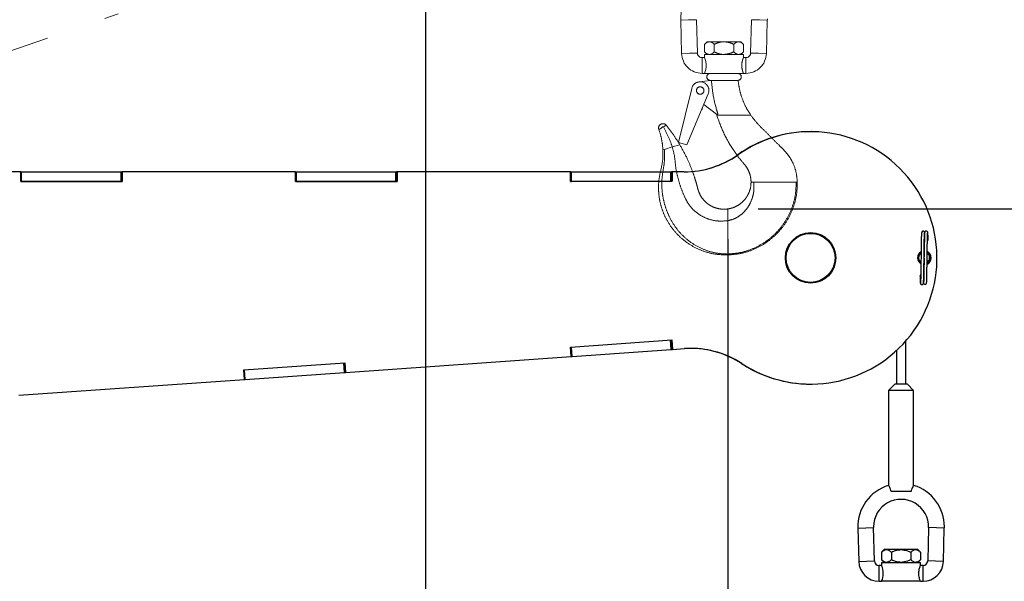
# Paper-space layout 'Sheet5' of a CAD drawing. Header units: inches. Extents: x 0.1 to 16.9, y 0.1 to 10.9.
# Tile 8 of 12: x 9 to 10.6, y 6.6 to 7.6. Entities that reach past the tile are written whole.
import ezdxf

# ---------------------------------------------------------------- set-up
doc = ezdxf.new("R2010")
doc.units = ezdxf.units.IN
doc.header["$MEASUREMENT"] = 0
doc.linetypes.add('PHANTOM', pattern=[0.5, 0.25, -0.05, 0.05, -0.05, 0.05, -0.05])
doc.layers.add('FORMAT', color=7, linetype='Continuous')
doc.styles.add('SLDTEXTSTYLE0', font='TXT', dxfattribs={"width": 0.75})
doc.dimstyles.new('SLDDIMSTYLE17', dxfattribs={"dimtxt": 0.104167, "dimasz": 0.13, "dimexe": 0, "dimexo": 0.0625, "dimgap": 0.026042, "dimtad": 0, "dimtih": 1, "dimtoh": 1, "dimdec": 0, "dimlfac": 12, "dimrnd": 1e-09, "dimzin": 12, "dimdsep": 46, "dimtxsty": 'SLDTEXTSTYLE0', "dimsah": 1, "dimcen": 0.09, "dimadec": 0, "dimazin": 3, "dimtfac": 1, "dimtdec": 0, "dimtofl": 0, "dimtmove": 0, "dimatfit": 3, "dimfxl": 1, "dimfrac": 2, "dimtolj": 1, "dimtzin": 12, "dimarcsym": 0})

# ---------------------------------------------------------------- blocks, each defined once
blk = doc.blocks.new('_D_88')
at = {"layer": 'FORMAT', "color": 7}
for p, q in [((10.1759, 7.2097), (10.1759, 1.6852)), ((6.9807, 2.9735), (6.9807, 1.6852)), ((8.2692, 1.9624), (8.2375, 1.9624)), ((8.2375, 1.9624), (8.2375, 1.7968)), ((8.5001, 1.9624), (8.5318, 1.9624)), ((8.5318, 1.9624), (8.5318, 1.7968)), ((6.9807, 1.8102), (8.1473, 1.8102)), ((10.1759, 1.8102), (8.622, 1.8102)), ((8.2375, 1.7968), (8.2692, 1.7968)), ((8.5318, 1.7968), (8.5001, 1.7968))]:
    blk.add_line(p, q, dxfattribs=at)
for points in [[(6.9807, 1.8102), (7.1107, 1.7902), (7.1107, 1.8302)], [(10.1759, 1.8102), (10.0459, 1.8302), (10.0459, 1.7902)]]:
    blk.add_solid(points, dxfattribs=at)
at = {"layer": 'FORMAT', "color": 7, "char_height": 0.10417, "attachment_point": 1, "style": 'SLDTEXTSTYLE0'}
for s, insert in [('974', (8.2692, 1.9311)), ('38', (8.3077, 1.7711))]:
    blk.add_mtext(s, dxfattribs=dict(at, insert=insert))
blk = doc.blocks.new('_D_89')
at = {"layer": 'FORMAT', "color": 7}
for p, q in [((9.6763, 7.9442), (9.6763, 2.1576)), ((6.9807, 2.9735), (6.9807, 2.1576)), ((8.0147, 2.4348), (7.9831, 2.4348)), ((7.9831, 2.4348), (7.9831, 2.2693)), ((8.2456, 2.4348), (8.2773, 2.4348)), ((8.2773, 2.4348), (8.2773, 2.2693)), ((6.9807, 2.2826), (7.8929, 2.2826)), ((9.6763, 2.2826), (8.3675, 2.2826)), ((7.9831, 2.2693), (8.0147, 2.2693)), ((8.2773, 2.2693), (8.2456, 2.2693))]:
    blk.add_line(p, q, dxfattribs=at)
for points in [[(6.9807, 2.2826), (7.1107, 2.2626), (7.1107, 2.3026)], [(9.6763, 2.2826), (9.5463, 2.3026), (9.5463, 2.2626)]]:
    blk.add_solid(points, dxfattribs=at)
at = {"layer": 'FORMAT', "color": 7, "char_height": 0.10417, "attachment_point": 1, "style": 'SLDTEXTSTYLE0'}
for s, insert in [('822', (8.0147, 2.4036)), ('32', (8.0532, 2.2436))]:
    blk.add_mtext(s, dxfattribs=dict(at, insert=insert))
blk = doc.blocks.new('_D_92')
at = {"layer": 'FORMAT', "color": 7}
for p, q in [((10.2259, 7.2597), (11.8178, 7.2597)), ((11.6928, 7.2597), (11.6928, 5.9878)), ((11.5774, 5.9667), (11.5457, 5.9667)), ((11.5457, 5.9667), (11.5457, 5.8012)), ((11.8083, 5.9667), (11.84, 5.9667)), ((11.84, 5.9667), (11.84, 5.8012)), ((11.5457, 5.8012), (11.5774, 5.8012)), ((11.84, 5.8012), (11.8083, 5.8012)), ((11.6928, 4.4401), (11.6928, 5.6412)), ((7.2959, 4.4401), (11.8178, 4.4401))]:
    blk.add_line(p, q, dxfattribs=at)
for points in [[(11.6928, 7.2597), (11.6728, 7.1297), (11.7128, 7.1297)], [(11.6928, 4.4401), (11.7128, 4.5701), (11.6728, 4.5701)]]:
    blk.add_solid(points, dxfattribs=at)
at = {"layer": 'FORMAT', "color": 7, "char_height": 0.10417, "attachment_point": 1, "style": 'SLDTEXTSTYLE0'}
for s, insert in [('859', (11.5774, 5.9355)), ('34', (11.6159, 5.7755))]:
    blk.add_mtext(s, dxfattribs=dict(at, insert=insert))
blk = doc.blocks.new('_D_93')
at = {"layer": 'FORMAT', "color": 7}
for p, q in [((9.7263, 7.9942), (12.2903, 7.9942)), ((12.1653, 7.9942), (12.1653, 6.4065)), ((12.0113, 6.3854), (11.9797, 6.3854)), ((11.9797, 6.3854), (11.9797, 6.2199)), ((12.3192, 6.3854), (12.3509, 6.3854)), ((12.3509, 6.3854), (12.3509, 6.2199)), ((11.9797, 6.2199), (12.0113, 6.2199)), ((12.3509, 6.2199), (12.3192, 6.2199)), ((12.1653, 4.4401), (12.1653, 6.0599)), ((7.2959, 4.4401), (12.2903, 4.4401))]:
    blk.add_line(p, q, dxfattribs=at)
for points in [[(12.1653, 7.9942), (12.1453, 7.8642), (12.1853, 7.8642)], [(12.1653, 4.4401), (12.1853, 4.5701), (12.1453, 4.5701)]]:
    blk.add_solid(points, dxfattribs=at)
at = {"layer": 'FORMAT', "color": 7, "char_height": 0.10417, "attachment_point": 1, "style": 'SLDTEXTSTYLE0'}
for s, insert in [('1083', (12.0113, 6.3542)), ('43', (12.0883, 6.1941))]:
    blk.add_mtext(s, dxfattribs=dict(at, insert=insert))
blk = doc.blocks.new('_D_94')
at = {"layer": 'FORMAT', "color": 7}
for p, q in [((9.0537, 8.5743), (12.8389, 8.5743)), ((12.7139, 8.5743), (12.7139, 6.8323)), ((12.56, 6.8112), (12.5283, 6.8112)), ((12.5283, 6.8112), (12.5283, 6.6457)), ((12.8678, 6.8112), (12.8995, 6.8112)), ((12.8995, 6.8112), (12.8995, 6.6457)), ((12.5283, 6.6457), (12.56, 6.6457)), ((12.8995, 6.6457), (12.8678, 6.6457)), ((12.7139, 4.4401), (12.7139, 6.4857)), ((7.2959, 4.4401), (12.8389, 4.4401))]:
    blk.add_line(p, q, dxfattribs=at)
for points in [[(12.7139, 8.5743), (12.6939, 8.4443), (12.7339, 8.4443)], [(12.7139, 4.4401), (12.7339, 4.5701), (12.6939, 4.5701)]]:
    blk.add_solid(points, dxfattribs=at)
at = {"layer": 'FORMAT', "color": 7, "char_height": 0.10417, "attachment_point": 1, "style": 'SLDTEXTSTYLE0'}
for s, insert in [('1260', (12.56, 6.78)), ('50', (12.6369, 6.62))]:
    blk.add_mtext(s, dxfattribs=dict(at, insert=insert))

psp = doc.layouts.new('Sheet5')

# ---------------------------------------------------------------- linework, layer by layer
at = {"color": 7, "linetype": 'PHANTOM', "lineweight": 18}
for p, q in [((8.816, 7.46), (9.1689, 7.5815)), ((10.098, 7.5713), (10.111, 7.5716)), ((10.098, 7.5713), (10.0995, 7.5162)), ((10.111, 7.5716), (10.1241, 7.572)), ((10.1255, 7.5169), (10.1241, 7.572)), ((10.2149, 7.572), (10.2134, 7.5169)), ((10.2279, 7.5716), (10.2149, 7.572)), ((10.2409, 7.5713), (10.2279, 7.5716)), ((10.2395, 7.5162), (10.2409, 7.5713)), ((10.1417, 7.5356), (10.1374, 7.5313)), ((10.1374, 7.5313), (10.1374, 7.5189)), ((10.1454, 7.5356), (10.1417, 7.5356)), ((10.1695, 7.5356), (10.1454, 7.5356)), ((10.1534, 7.5313), (10.1534, 7.5189)), ((10.1935, 7.5356), (10.1695, 7.5356)), ((10.1855, 7.5313), (10.1855, 7.5189)), ((10.1973, 7.5356), (10.1935, 7.5356)), ((10.2015, 7.5313), (10.1973, 7.5356)), ((10.2015, 7.5313), (10.2015, 7.5189)), ((10.0995, 7.5162), (10.1125, 7.5165)), ((10.1125, 7.5165), (10.1255, 7.5169)), ((10.1374, 7.5189), (10.1417, 7.5146)), ((10.1374, 7.5146), (10.1374, 7.5094)), ((10.1374, 7.5146), (10.2015, 7.5146)), ((10.1973, 7.5146), (10.2015, 7.5189)), ((10.2015, 7.5092), (10.2015, 7.5146)), ((10.2264, 7.5165), (10.2134, 7.5169)), ((10.2395, 7.5162), (10.2264, 7.5165)), ((10.1374, 7.5094), (10.1332, 7.5094)), ((10.1332, 7.4964), (10.1332, 7.5094)), ((10.1332, 7.4833), (10.1332, 7.4964)), ((10.2057, 7.5094), (10.2015, 7.5094)), ((10.2057, 7.4964), (10.2057, 7.5094)), ((10.2057, 7.4833), (10.2057, 7.4964)), ((10.1332, 7.4833), (10.1374, 7.4833)), ((10.2015, 7.4833), (10.1374, 7.4833)), ((10.2015, 7.4833), (10.2057, 7.4833)), ((10.1282, 7.4694), (10.147, 7.4718)), ((10.1468, 7.4718), (10.147, 7.4718)), ((10.147, 7.4718), (10.1483, 7.4718)), ((10.1483, 7.4718), (10.1915, 7.4718)), ((10.0943, 7.3691), (10.1161, 7.4585)), ((10.1434, 7.4495), (10.1083, 7.3657)), ((10.1569, 7.4162), (10.1361, 7.4322)), ((10.1332, 7.4244), (10.1338, 7.4265)), ((10.1594, 7.4162), (10.1569, 7.4162)), ((10.157, 7.4163), (10.1576, 7.4139)), ((10.1575, 7.4142), (10.1742, 7.4142)), ((10.2118, 7.4142), (10.2138, 7.4142)), ((10.0665, 7.3934), (10.065, 7.3926)), ((10.0693, 7.3951), (10.0665, 7.3934)), ((10.0964, 7.3657), (10.0841, 7.362)), ((10.1083, 7.3657), (10.0943, 7.3691)), ((10.071, 7.358), (10.0686, 7.3573)), ((10.0841, 7.362), (10.071, 7.358)), ((10.2141, 7.3039), (10.2187, 7.3039)), ((10.2266, 7.3039), (10.2886, 7.3039)), ((10.2886, 7.3039), (10.2899, 7.3039)), ((10.2899, 7.3039), (10.2905, 7.3039)), ((10.1759, 7.2594), (10.1759, 7.2403)), ((10.1759, 7.1852), (10.1759, 7.1838))]:
    psp.add_line(p, q, dxfattribs=at)
at = {"color": 7, "linetype": 'Continuous', "lineweight": 25}
for p, q in [((10.3137, 7.3873), (10.3133, 7.3873)), ((10.1922, 7.3491), (10.1927, 7.3491)), ((9.0078, 7.3207), (8.7215, 7.3207)), ((9.0082, 7.3207), (8.722, 7.3207)), ((9.0082, 7.3207), (9.0078, 7.3207)), ((9.0078, 7.3207), (9.0082, 7.3207)), ((9.0082, 7.3207), (9.0082, 7.3207)), ((9.0082, 7.3207), (9.0084, 7.3207)), ((9.0083, 7.3051), (9.0082, 7.3207)), ((9.0085, 7.3051), (9.0084, 7.3207)), ((9.0084, 7.3207), (9.0097, 7.3207)), ((9.0097, 7.3051), (9.0097, 7.3207)), ((9.0097, 7.3207), (9.1738, 7.3207)), ((9.1738, 7.3051), (9.1738, 7.3207)), ((9.1738, 7.3207), (9.175, 7.3207)), ((9.175, 7.3051), (9.175, 7.3207)), ((9.1754, 7.3207), (9.175, 7.3207)), ((9.4617, 7.3208), (9.1754, 7.3207)), ((9.1754, 7.3207), (9.1758, 7.3207)), ((9.1754, 7.3207), (9.1754, 7.3051)), ((9.4621, 7.3208), (9.1758, 7.3207)), ((9.1758, 7.3207), (9.1758, 7.3051)), ((9.4621, 7.3208), (9.4617, 7.3208)), ((9.4617, 7.3208), (9.4621, 7.3208)), ((9.4621, 7.3208), (9.4621, 7.3208)), ((9.4621, 7.3208), (9.4623, 7.3208)), ((9.4621, 7.3052), (9.4621, 7.3208)), ((9.4623, 7.3052), (9.4623, 7.3208)), ((9.4623, 7.3208), (9.4636, 7.3208)), ((9.4636, 7.3052), (9.4636, 7.3208)), ((9.4636, 7.3208), (9.6277, 7.3208)), ((9.6277, 7.3052), (9.6277, 7.3208)), ((9.6277, 7.3208), (9.6289, 7.3208)), ((9.6289, 7.3052), (9.6289, 7.3208)), ((9.6292, 7.3208), (9.6289, 7.3208)), ((9.9155, 7.3209), (9.6292, 7.3208)), ((9.6292, 7.3208), (9.6297, 7.3208)), ((9.6292, 7.3208), (9.6292, 7.3052)), ((9.916, 7.3209), (9.6297, 7.3208)), ((9.6297, 7.3208), (9.6297, 7.3052)), ((9.916, 7.3209), (9.9155, 7.3209)), ((9.9155, 7.3209), (9.916, 7.3209)), ((9.916, 7.3209), (9.916, 7.3209)), ((9.916, 7.3209), (9.9162, 7.3209)), ((9.916, 7.3052), (9.916, 7.3209)), ((9.9162, 7.3052), (9.9162, 7.3209)), ((9.9162, 7.3209), (9.9175, 7.3209)), ((9.9175, 7.3052), (9.9175, 7.3209)), ((9.9175, 7.3209), (10.0816, 7.3209)), ((10.0816, 7.3053), (10.0816, 7.3209)), ((10.0816, 7.3209), (10.0828, 7.3209)), ((10.0828, 7.3053), (10.0828, 7.3209)), ((10.0831, 7.3209), (10.0828, 7.3209)), ((10.0831, 7.3209), (10.0836, 7.3209)), ((10.1034, 7.3209), (10.0831, 7.3209)), ((10.0831, 7.3209), (10.0831, 7.3053)), ((10.0836, 7.3209), (10.0836, 7.3053)), ((10.1039, 7.3209), (10.0836, 7.3209)), ((10.1034, 7.3209), (10.1039, 7.3209)), ((9.0083, 7.3051), (9.0085, 7.3051)), ((9.1758, 7.3051), (9.0083, 7.3051)), ((9.0083, 7.3051), (9.0083, 7.3051)), ((9.0085, 7.3051), (9.0097, 7.3051)), ((9.0097, 7.3051), (9.1738, 7.3051)), ((9.1738, 7.3051), (9.175, 7.3051)), ((9.1754, 7.3051), (9.175, 7.3051)), ((9.1754, 7.3051), (9.1758, 7.3051)), ((9.4621, 7.3052), (9.4623, 7.3052)), ((9.6297, 7.3052), (9.4621, 7.3052)), ((9.4621, 7.3052), (9.4621, 7.3052)), ((9.4623, 7.3052), (9.4636, 7.3052)), ((9.4636, 7.3052), (9.6277, 7.3052)), ((9.6277, 7.3052), (9.6289, 7.3052)), ((9.6292, 7.3052), (9.6289, 7.3052)), ((9.6292, 7.3052), (9.6297, 7.3052)), ((10.0836, 7.3053), (9.916, 7.3052)), ((9.916, 7.3052), (9.9162, 7.3052)), ((9.916, 7.3052), (9.916, 7.3052)), ((9.9162, 7.3052), (9.9175, 7.3052)), ((9.9175, 7.3052), (10.0816, 7.3053)), ((10.0816, 7.3053), (10.0828, 7.3053)), ((10.0831, 7.3053), (10.0828, 7.3053)), ((10.0831, 7.3053), (10.0836, 7.3053)), ((9.9159, 7.0317), (10.0831, 7.0434)), ((10.0822, 7.0277), (10.0811, 7.0433)), ((10.0834, 7.0278), (10.0823, 7.0434)), ((10.0831, 7.0434), (10.0842, 7.0278)), ((10.4696, 6.9706), (10.4696, 7.0418)), ((9.917, 7.0161), (9.9159, 7.0317)), ((9.917, 7.0161), (9.9159, 7.0317)), ((9.9172, 7.0161), (9.9161, 7.0317)), ((9.9185, 7.0162), (9.9174, 7.0318)), ((9.9185, 7.0162), (10.0822, 7.0277)), ((10.0822, 7.0277), (10.0834, 7.0278)), ((10.0834, 7.0278), (10.0839, 7.0278)), ((10.0837, 7.0278), (10.0842, 7.0278)), ((10.0842, 7.0278), (10.104, 7.0292)), ((10.454, 7.0258), (10.454, 6.9706)), ((9.5447, 6.99), (9.917, 7.0161)), ((9.917, 7.0161), (9.917, 7.0161)), ((9.917, 7.0161), (9.9172, 7.0161)), ((9.9172, 7.0161), (9.9185, 7.0162)), ((9.3764, 6.9939), (9.5436, 7.0056)), ((9.3775, 6.9783), (9.3764, 6.9939)), ((9.3775, 6.9783), (9.3764, 6.9939)), ((9.3777, 6.9783), (9.3766, 6.9939)), ((9.379, 6.9784), (9.3779, 6.994)), ((9.5427, 6.9899), (9.5416, 7.0054)), ((9.5439, 6.99), (9.5428, 7.0055)), ((9.5436, 7.0056), (9.5447, 6.99)), ((10.1985, 7.0045), (10.199, 7.0045)), ((9.0052, 6.9522), (9.3775, 6.9783)), ((9.3775, 6.9783), (9.3775, 6.9783)), ((9.3775, 6.9783), (9.3777, 6.9783)), ((9.3777, 6.9783), (9.379, 6.9784)), ((9.379, 6.9784), (9.5427, 6.9899)), ((9.5427, 6.9899), (9.5439, 6.99)), ((9.5439, 6.99), (9.5444, 6.99)), ((9.5442, 6.99), (9.5447, 6.99)), ((10.3115, 6.9706), (10.312, 6.9706)), ((10.4514, 6.9706), (10.441, 6.9602)), ((10.441, 6.9602), (10.441, 6.8032)), ((10.4826, 6.9602), (10.441, 6.9602)), ((10.4722, 6.9706), (10.4514, 6.9706)), ((10.4826, 6.9602), (10.4722, 6.9706)), ((10.4826, 6.8032), (10.4826, 6.9602)), ((10.4782, 6.7934), (10.4454, 6.7934)), ((10.3904, 6.7331), (10.4034, 6.7334)), ((10.3904, 6.7331), (10.3918, 6.678)), ((10.4034, 6.7334), (10.4164, 6.7338)), ((10.4178, 6.6787), (10.4164, 6.7338)), ((10.5072, 6.7338), (10.5058, 6.6787)), ((10.5202, 6.7334), (10.5072, 6.7338)), ((10.5332, 6.7331), (10.5202, 6.7334)), ((10.5318, 6.678), (10.5332, 6.7331)), ((10.434, 6.6974), (10.4297, 6.6931)), ((10.4297, 6.6931), (10.4297, 6.6807)), ((10.4377, 6.6974), (10.434, 6.6974)), ((10.4618, 6.6974), (10.4377, 6.6974)), ((10.4458, 6.6931), (10.4458, 6.6807)), ((10.4859, 6.6974), (10.4618, 6.6974)), ((10.4778, 6.6931), (10.4778, 6.6807)), ((10.4896, 6.6974), (10.4859, 6.6974)), ((10.4939, 6.6931), (10.4896, 6.6974)), ((10.4939, 6.6931), (10.4939, 6.6807)), ((10.3918, 6.678), (10.4048, 6.6783)), ((10.4048, 6.6783), (10.4178, 6.6787)), ((10.4297, 6.6712), (10.4255, 6.6712)), ((10.4255, 6.6582), (10.4255, 6.6712)), ((10.4297, 6.6807), (10.434, 6.6764)), ((10.4297, 6.6764), (10.4297, 6.6712)), ((10.4297, 6.6764), (10.4939, 6.6764)), ((10.4896, 6.6764), (10.4939, 6.6807)), ((10.4981, 6.6712), (10.4938, 6.6712)), ((10.4939, 6.671), (10.4939, 6.6764)), ((10.4981, 6.6582), (10.4981, 6.6712)), ((10.5188, 6.6783), (10.5058, 6.6787)), ((10.5318, 6.678), (10.5188, 6.6783)), ((10.4255, 6.6451), (10.4255, 6.6582)), ((10.4981, 6.6451), (10.4981, 6.6582)), ((10.4255, 6.6451), (10.4297, 6.6451)), ((10.4939, 6.6451), (10.4297, 6.6451)), ((10.4939, 6.6451), (10.4981, 6.6451))]:
    psp.add_line(p, q, dxfattribs=at)
at = {"color": 7, "linetype": 'PHANTOM', "lineweight": 18}
psp.add_circle((10.1301, 7.4551), 0.00625, dxfattribs=at)
at = {"color": 7, "linetype": 'Continuous', "lineweight": 25}
for radius in [0.0417, 0.0404]:
    psp.add_circle((10.3124, 7.1789), radius, dxfattribs=at)
at = {"color": 7, "linetype": 'PHANTOM', "lineweight": 18}
for centre, radius, start, end in [((10.1695, 7.5732), 0.0715, 106.9024, 181.5), ((10.1695, 7.5732), 0.0715, 358.5, 0), ((10.1332, 7.5171), 0.0337, 181.5, 270), ((10.1332, 7.5171), 0.0077, 181.5, 270), ((10.2057, 7.5171), 0.0077, 270, 358.5), ((10.2057, 7.5171), 0.0337, 270, 358.5), ((10.1067, 7.4964), 0.0333, 336.9864, 23.0136), ((10.1468, 7.4776), 0.00576, 90, 270), ((10.1922, 7.4776), 0.00576, 270, 90), ((10.1301, 7.4551), 0.0144, 337.2994, 166.315), ((10.1322, 7.4246), 0.00104, 287.7873, 346.315), ((10.0685, 7.3932), 0.00714, 39.0805, 200.3566), ((10.0685, 7.3932), 0.00201, 65.0435, 174.3936)]:
    psp.add_arc(centre, radius, start, end, dxfattribs=at)
at = {"color": 7, "linetype": 'Continuous', "lineweight": 25}
for centre, radius, start, end in [((10.3124, 7.1791), 0.2082, 89.7581, 125.2452), ((10.3128, 7.1789), 0.2083, 236.8561, 125.2166), ((10.1034, 7.4748), 0.1539, 270.0112, 305.2451), ((10.1039, 7.4748), 0.1539, 270.0112, 305.2451), ((10.5048, 7.2086), 0.00173, 285.0923, 357.0909), ((10.5003, 7.179), 0.0113, 118.9734, 239.3368), ((10.4998, 7.179), 0.0104, 118.8451, 180.3983), ((10.4998, 7.179), 0.00917, 123.4263, 180.3983), ((10.5003, 7.179), 0.0113, 293.2907, 64.8693), ((10.4998, 7.179), 0.0113, 296.2811, 62.049), ((10.4998, 7.179), 0.0104, 298.8892, 59.8092), ((10.4998, 7.179), 0.00917, 303.2919, 55.1618), ((10.4998, 7.179), 0.0104, 180.3983, 240.1285), ((10.4998, 7.179), 0.00917, 180.3983, 235.2533), ((10.4948, 7.1493), 0.00173, 105.0348, 177.1381), ((10.5013, 7.1375), 0.00243, 186.0458, 9.1291), ((10.1147, 6.8757), 0.1539, 56.8292, 94.0109), ((10.1143, 6.8757), 0.1539, 56.8294, 89.7562), ((10.3124, 7.1788), 0.2082, 236.8294, 269.7561), ((10.4618, 6.735), 0.0715, 106.9024, 181.5), ((10.4618, 6.735), 0.0715, 0, 73.112), ((10.4618, 6.735), 0.0454, 358.5, 180), ((10.4618, 6.735), 0.0454, 180, 181.5), ((10.4618, 6.735), 0.0715, 358.5, 0), ((10.4255, 6.6789), 0.0337, 181.5, 270), ((10.4255, 6.6789), 0.0077, 181.5, 270), ((10.3991, 6.6582), 0.0333, 336.9864, 23.0136), ((10.4981, 6.6789), 0.0077, 270, 358.5), ((10.4981, 6.6789), 0.0337, 270, 358.5)]:
    psp.add_arc(centre, radius, start, end, dxfattribs=at)
at = {"color": 7, "linetype": 'PHANTOM', "lineweight": 18}
for points, knots in [([(10.1374, 7.5313), (10.1385, 7.5323), (10.1407, 7.5344), (10.1435, 7.5355), (10.1451, 7.5356), (10.1454, 7.5356)], [0, 0, 0, 0, 0.432385, 0.879553, 1, 1, 1, 1]), ([(10.1454, 7.5356), (10.1468, 7.5354), (10.1496, 7.5349), (10.1522, 7.5325), (10.1534, 7.5313)], [0, 0, 0, 0, 0.503999, 1, 1, 1, 1]), ([(10.1534, 7.5313), (10.1548, 7.532), (10.1579, 7.5334), (10.1631, 7.5351), (10.1671, 7.5356), (10.1693, 7.5356), (10.1695, 7.5356)], [0, 0, 0, 0, 0.2702358, 0.6134495, 0.9669213, 1, 1, 1, 1]), ([(10.1695, 7.5356), (10.173, 7.5352), (10.1786, 7.5346), (10.1836, 7.5322), (10.1855, 7.5313)], [0, 0, 0, 0, 0.631918, 1, 1, 1, 1]), ([(10.1855, 7.5313), (10.1866, 7.5323), (10.1888, 7.5344), (10.1916, 7.5355), (10.1932, 7.5356), (10.1935, 7.5356)], [0, 0, 0, 0, 0.432385, 0.879553, 1, 1, 1, 1]), ([(10.1935, 7.5356), (10.1949, 7.5354), (10.1977, 7.5349), (10.2003, 7.5325), (10.2015, 7.5313)], [0, 0, 0, 0, 0.503999, 1, 1, 1, 1]), ([(10.1454, 7.5146), (10.144, 7.5148), (10.1412, 7.5153), (10.1386, 7.5177), (10.1374, 7.5189)], [0, 0, 0, 0, 0.503999, 1, 1, 1, 1]), ([(10.1534, 7.5189), (10.1523, 7.5179), (10.1501, 7.5158), (10.1473, 7.5147), (10.1457, 7.5146), (10.1454, 7.5146)], [0, 0, 0, 0, 0.432385, 0.879553, 1, 1, 1, 1]), ([(10.1695, 7.5146), (10.1693, 7.5146), (10.1672, 7.5146), (10.1631, 7.5151), (10.1579, 7.5167), (10.1548, 7.5182), (10.1534, 7.5189)], [0, 0, 0, 0, 0.0330782, 0.3753818, 0.7297681, 1, 1, 1, 1]), ([(10.1855, 7.5189), (10.1836, 7.518), (10.1786, 7.5156), (10.173, 7.515), (10.1695, 7.5146)], [0, 0, 0, 0, 0.368082, 1, 1, 1, 1]), ([(10.1935, 7.5146), (10.1921, 7.5148), (10.1893, 7.5153), (10.1868, 7.5177), (10.1855, 7.5189)], [0, 0, 0, 0, 0.503999, 1, 1, 1, 1]), ([(10.2015, 7.5189), (10.2005, 7.5179), (10.1982, 7.5158), (10.1954, 7.5147), (10.1939, 7.5146), (10.1935, 7.5146)], [0, 0, 0, 0, 0.432385, 0.879553, 1, 1, 1, 1]), ([(10.2015, 7.4833), (10.2015, 7.4835), (10.2014, 7.4837), (10.2006, 7.4858), (10.1997, 7.4889), (10.1989, 7.4929), (10.1987, 7.4973), (10.1991, 7.5014), (10.2, 7.505), (10.2009, 7.5078), (10.2015, 7.5093), (10.2015, 7.5092), (10.2015, 7.5092)], [0, 0, 0, 0, 0.101625, 0.20308, 0.309005, 0.419739, 0.525265, 0.623248, 0.723327, 0.831381, 0.941603, 1, 1, 1, 1]), ([(10.1594, 7.4162), (10.1587, 7.4186), (10.155, 7.4303), (10.1508, 7.4488), (10.1493, 7.4652), (10.1487, 7.4718)], [0, 0, 0, 0, 0.129809, 0.650141, 1, 1, 1, 1]), ([(10.1915, 7.4718), (10.192, 7.4718), (10.1928, 7.4718), (10.1927, 7.4718), (10.1927, 7.4718)], [0, 0, 0, 0, 0.833218, 1, 1, 1, 1]), ([(10.214, 7.4139), (10.2111, 7.4183), (10.2055, 7.4271), (10.1993, 7.4416), (10.1947, 7.4567), (10.1934, 7.467), (10.1927, 7.4722)], [0, 0, 0, 0, 0.251083, 0.500753, 0.750056, 1, 1, 1, 1]), ([(10.1575, 7.4142), (10.161, 7.4044), (10.1681, 7.3847), (10.1813, 7.362), (10.1932, 7.3448), (10.202, 7.3349), (10.2083, 7.3265), (10.2116, 7.3193), (10.2137, 7.3117), (10.214, 7.3065), (10.2141, 7.3039)], [0, 0, 0, 0, 0.248866, 0.498436, 0.623929, 0.750063, 0.812755, 0.874993, 0.937251, 1, 1, 1, 1]), ([(10.1742, 7.4142), (10.1752, 7.4142), (10.1804, 7.4142), (10.1893, 7.4142), (10.2008, 7.4142), (10.2081, 7.4142), (10.2118, 7.4142)], [0, 0, 0, 0, 0.080325, 0.40176, 0.70041, 1, 1, 1, 1]), ([(10.2138, 7.4142), (10.2172, 7.4096), (10.2242, 7.4004), (10.2368, 7.3885), (10.249, 7.3762), (10.2599, 7.3652), (10.2696, 7.3559), (10.2769, 7.3469), (10.2836, 7.3354), (10.2891, 7.321), (10.29, 7.3096), (10.2905, 7.3039)], [0, 0, 0, 0, 0.124662, 0.250511, 0.376429, 0.502347, 0.586257, 0.669391, 0.751927, 0.875423, 1, 1, 1, 1]), ([(10.074, 7.3977), (10.074, 7.3977), (10.074, 7.3977), (10.0737, 7.3975), (10.0732, 7.3973), (10.0724, 7.3968), (10.0711, 7.3961), (10.0699, 7.3954), (10.0693, 7.3951)], [0, 0, 0, 0, 0.128062, 0.250554, 0.3833, 0.500812, 0.749801, 1, 1, 1, 1]), ([(10.074, 7.3977), (10.0785, 7.392), (10.0865, 7.3817), (10.0934, 7.3706), (10.0964, 7.3657)], [0, 0, 0, 0, 0.560615, 1, 1, 1, 1]), ([(10.0628, 7.3913), (10.0625, 7.3912), (10.0619, 7.3908), (10.0618, 7.3908), (10.0618, 7.3908)], [0, 0, 0, 0, 0.469479, 1, 1, 1, 1]), ([(10.0618, 7.3908), (10.0636, 7.3853), (10.0671, 7.3744), (10.0681, 7.363), (10.0686, 7.3573)], [0, 0, 0, 0, 0.5014437, 1, 1, 1, 1]), ([(10.065, 7.3926), (10.0646, 7.3923), (10.0637, 7.3919), (10.0631, 7.3915), (10.0628, 7.3913)], [0, 0, 0, 0, 0.479954, 1, 1, 1, 1]), ([(10.0693, 7.3951), (10.0726, 7.3891), (10.0783, 7.3784), (10.0823, 7.367), (10.0841, 7.362)], [0, 0, 0, 0, 0.562204, 1, 1, 1, 1]), ([(10.1759, 7.2597), (10.1736, 7.2594), (10.1692, 7.259), (10.1615, 7.2597), (10.1538, 7.2617), (10.1467, 7.2652), (10.1399, 7.27), (10.1332, 7.2769), (10.1288, 7.2849), (10.1265, 7.2915), (10.1251, 7.2973), (10.1231, 7.3045), (10.1199, 7.3149), (10.1148, 7.3289), (10.1071, 7.3467), (10.1001, 7.359), (10.0964, 7.3657)], [0, 0, 0, 0, 0.0482277, 0.0908253, 0.1609855, 0.2127693, 0.2536384, 0.3347028, 0.4091738, 0.4421008, 0.479804, 0.5315321, 0.5972332, 0.7065476, 0.8407337, 1, 1, 1, 1]), ([(10.1759, 7.1838), (10.1692, 7.1839), (10.1557, 7.1842), (10.1362, 7.1892), (10.1179, 7.1974), (10.1013, 7.2088), (10.087, 7.2229), (10.076, 7.2387), (10.0682, 7.2552), (10.0633, 7.2717), (10.0611, 7.2887), (10.0613, 7.3059), (10.0648, 7.3228), (10.0688, 7.3398), (10.0687, 7.3515), (10.0686, 7.3573)], [0, 0, 0, 0, 0.084036, 0.16695, 0.249424, 0.332268, 0.415753, 0.499372, 0.570828, 0.641769, 0.712485, 0.783486, 0.855311, 0.927659, 1, 1, 1, 1]), ([(10.1759, 7.1852), (10.1694, 7.1855), (10.1566, 7.1861), (10.1379, 7.1915), (10.1205, 7.2), (10.1049, 7.2116), (10.0914, 7.2259), (10.0813, 7.2418), (10.074, 7.2581), (10.0693, 7.2743), (10.0668, 7.2909), (10.0665, 7.3078), (10.069, 7.3244), (10.0719, 7.3411), (10.0713, 7.3524), (10.071, 7.358)], [0, 0, 0, 0, 0.082727, 0.164734, 0.246682, 0.329304, 0.412832, 0.496848, 0.56902, 0.640851, 0.712386, 0.783865, 0.855563, 0.927589, 1, 1, 1, 1]), ([(10.1759, 7.2403), (10.1708, 7.2399), (10.1606, 7.239), (10.1458, 7.2419), (10.1322, 7.2476), (10.1204, 7.2561), (10.1107, 7.2669), (10.1037, 7.2807), (10.0976, 7.2959), (10.0928, 7.3124), (10.0893, 7.329), (10.0883, 7.3458), (10.0855, 7.3566), (10.0841, 7.362)], [0, 0, 0, 0, 0.089237, 0.175419, 0.259609, 0.342769, 0.425618, 0.508872, 0.609662, 0.7096, 0.807505, 0.902905, 1, 1, 1, 1]), ([(10.2141, 7.3043), (10.2139, 7.3008), (10.2136, 7.2946), (10.2109, 7.2868), (10.2081, 7.2813), (10.2051, 7.2768), (10.2012, 7.2723), (10.1954, 7.2672), (10.1887, 7.2633), (10.1819, 7.2608), (10.178, 7.2601), (10.1759, 7.2597)], [0, 0, 0, 0, 0.161253, 0.288039, 0.383373, 0.452794, 0.541263, 0.660631, 0.812144, 0.901135, 1, 1, 1, 1]), ([(10.2886, 7.3039), (10.2884, 7.297), (10.288, 7.2835), (10.2829, 7.2637), (10.2746, 7.2451), (10.2632, 7.2281), (10.2491, 7.2135), (10.2328, 7.2016), (10.2149, 7.1927), (10.1958, 7.1868), (10.1826, 7.1858), (10.1759, 7.1852)], [0, 0, 0, 0, 0.112722, 0.224321, 0.335851, 0.448108, 0.560721, 0.671069, 0.78062, 0.889923, 1, 1, 1, 1]), ([(10.2187, 7.3039), (10.2189, 7.2996), (10.2193, 7.2911), (10.2169, 7.2788), (10.2124, 7.2677), (10.2058, 7.2577), (10.1973, 7.2495), (10.1872, 7.2432), (10.1797, 7.2413), (10.1759, 7.2403)], [0, 0, 0, 0, 0.153248, 0.300377, 0.4430287, 0.5819394, 0.7236217, 0.8621787, 1, 1, 1, 1]), ([(10.2905, 7.3039), (10.2903, 7.2969), (10.2899, 7.2832), (10.2847, 7.2631), (10.2763, 7.2442), (10.2647, 7.227), (10.2504, 7.2122), (10.2338, 7.2001), (10.2156, 7.1912), (10.1961, 7.1853), (10.1827, 7.1843), (10.1759, 7.1838)], [0, 0, 0, 0, 0.112636, 0.224147, 0.335606, 0.447822, 0.560427, 0.670798, 0.780399, 0.88979, 1, 1, 1, 1]), ([(10.2187, 7.3039), (10.2191, 7.3039), (10.22, 7.3038), (10.2221, 7.3039), (10.2244, 7.3038), (10.2259, 7.3038), (10.2266, 7.3039)], [0, 0, 0, 0, 0.267832, 0.535746, 0.799042, 1, 1, 1, 1]), ([(10.1759, 7.2403), (10.1759, 7.2368), (10.1759, 7.2271), (10.1759, 7.2129), (10.1759, 7.198), (10.1759, 7.1895), (10.1759, 7.1852)], [0, 0, 0, 0, 0.185295, 0.502719, 0.749247, 1, 1, 1, 1])]:
    psp.add_open_spline(points, degree=3, knots=knots, dxfattribs=at)
at = {"color": 7, "linetype": 'Continuous', "lineweight": 25}
for points, knots in [([(10.4957, 7.2208), (10.4957, 7.2207), (10.4956, 7.2205), (10.4955, 7.2188), (10.4953, 7.2156), (10.4952, 7.2102), (10.4951, 7.2027), (10.495, 7.1955), (10.4949, 7.1892), (10.4948, 7.184), (10.4947, 7.1781), (10.4947, 7.1724), (10.4946, 7.1661), (10.4945, 7.1597), (10.4944, 7.1537), (10.4943, 7.1487), (10.4942, 7.1448), (10.4941, 7.1414), (10.494, 7.1388), (10.4939, 7.1374), (10.4938, 7.1375), (10.4938, 7.1376)], [0, 0, 0, 0, 0.051854, 0.104011, 0.153219, 0.240505, 0.314238, 0.376686, 0.426323, 0.464506, 0.498892, 0.560804, 0.59523, 0.647436, 0.717026, 0.757675, 0.803013, 0.853583, 0.908898, 0.968089, 1, 1, 1, 1]), ([(10.5009, 7.2196), (10.5009, 7.2202), (10.5009, 7.2208), (10.5003, 7.2219), (10.4999, 7.2223), (10.4995, 7.2226), (10.4989, 7.2229), (10.4983, 7.2229), (10.4976, 7.2228), (10.497, 7.2226), (10.4965, 7.2222), (10.4962, 7.2217), (10.4959, 7.2209), (10.4959, 7.2204), (10.4959, 7.2201)], [0, 0, 0, 0, 0.309296, 0.369628, 0.425568, 0.478867, 0.531178, 0.583692, 0.637002, 0.691318, 0.746903, 0.804415, 0.864953, 1, 1, 1, 1]), ([(10.4988, 7.1374), (10.4988, 7.1373), (10.4989, 7.1372), (10.499, 7.1387), (10.4991, 7.1413), (10.4992, 7.1448), (10.4993, 7.1486), (10.4994, 7.1536), (10.4995, 7.1597), (10.4996, 7.1661), (10.4997, 7.1724), (10.4997, 7.1781), (10.4998, 7.184), (10.4999, 7.1893), (10.5, 7.1955), (10.5001, 7.2027), (10.5002, 7.2101), (10.5003, 7.2154), (10.5005, 7.2186), (10.5006, 7.2202), (10.5007, 7.2203), (10.5007, 7.2204)], [0, 0, 0, 0, 0.033694, 0.093292, 0.148942, 0.199781, 0.245331, 0.286145, 0.355971, 0.408316, 0.442819, 0.504847, 0.539286, 0.577518, 0.627196, 0.689642, 0.763278, 0.850299, 0.899283, 0.951139, 1, 1, 1, 1]), ([(10.5008, 7.2206), (10.5008, 7.2206), (10.5007, 7.2207), (10.5006, 7.2193), (10.5005, 7.2166), (10.5004, 7.2132), (10.5003, 7.2093), (10.5002, 7.2043), (10.5001, 7.1982), (10.5, 7.1919), (10.4999, 7.1861), (10.4999, 7.1826), (10.4998, 7.1805)], [0, 0, 0, 0, 0.068681, 0.190167, 0.303606, 0.407238, 0.500086, 0.583283, 0.725617, 0.832317, 0.902649, 1, 1, 1, 1]), ([(10.5059, 7.2203), (10.5059, 7.2206), (10.5058, 7.2213), (10.5053, 7.2222), (10.5046, 7.2228), (10.504, 7.223), (10.5034, 7.2231), (10.5027, 7.2231), (10.5022, 7.2229), (10.5017, 7.2226), (10.5014, 7.2222), (10.5011, 7.2218), (10.501, 7.2215), (10.5009, 7.2211), (10.5008, 7.2208), (10.5008, 7.2207), (10.5008, 7.2206)], [0, 0, 0, 0, 0.168338, 0.330418, 0.410343, 0.488431, 0.563258, 0.633206, 0.696936, 0.753739, 0.80369, 0.847639, 0.88713, 0.924221, 0.961162, 1, 1, 1, 1]), ([(10.5038, 7.1372), (10.5039, 7.1373), (10.504, 7.1374), (10.5041, 7.1391), (10.5042, 7.1423), (10.5044, 7.1477), (10.5045, 7.1552), (10.5046, 7.1624), (10.5047, 7.1687), (10.5048, 7.174), (10.5048, 7.1798), (10.5049, 7.1856), (10.505, 7.1919), (10.5051, 7.1982), (10.5052, 7.2043), (10.5053, 7.2093), (10.5054, 7.2131), (10.5055, 7.2165), (10.5056, 7.2191), (10.5057, 7.2205), (10.5058, 7.2204), (10.5058, 7.2203)], [0, 0, 0, 0, 0.051854, 0.104011, 0.153219, 0.240505, 0.314238, 0.376686, 0.426323, 0.464506, 0.498892, 0.560804, 0.59523, 0.647436, 0.717026, 0.757675, 0.803013, 0.853583, 0.908898, 0.968089, 1, 1, 1, 1]), ([(10.5065, 7.2085), (10.5065, 7.2101), (10.5064, 7.2133), (10.5062, 7.2169), (10.506, 7.2195), (10.5059, 7.2202), (10.5059, 7.2205)], [0, 0, 0, 0, 0.246526, 0.497834, 0.750248, 1, 1, 1, 1]), ([(10.4998, 7.1782), (10.4998, 7.1768), (10.4998, 7.1738), (10.4997, 7.1687), (10.4996, 7.1624), (10.4995, 7.1552), (10.4994, 7.1478), (10.4992, 7.1425), (10.4991, 7.1394), (10.499, 7.1378), (10.4989, 7.1376), (10.4988, 7.1375)], [0, 0, 0, 0, 0.063304, 0.141035, 0.242037, 0.368999, 0.51871, 0.695637, 0.795228, 0.900658, 1, 1, 1, 1]), ([(10.493, 7.1494), (10.4931, 7.1478), (10.4932, 7.1446), (10.4934, 7.1411), (10.4935, 7.1385), (10.4936, 7.1377), (10.4937, 7.1374)], [0, 0, 0, 0, 0.246526, 0.497834, 0.750248, 1, 1, 1, 1]), ([(10.4936, 7.1376), (10.4937, 7.1373), (10.4937, 7.1366), (10.4943, 7.1357), (10.4949, 7.1352), (10.4956, 7.1349), (10.4962, 7.1348), (10.4968, 7.1349), (10.4974, 7.1351), (10.4979, 7.1354), (10.4982, 7.1357), (10.4984, 7.1361), (10.4986, 7.1365), (10.4987, 7.1368), (10.4987, 7.1371), (10.4987, 7.1373), (10.4987, 7.1373)], [0, 0, 0, 0, 0.168338, 0.330418, 0.410343, 0.488431, 0.563258, 0.633206, 0.696936, 0.753739, 0.80369, 0.847639, 0.88713, 0.924221, 0.961162, 1, 1, 1, 1]), ([(10.4454, 6.7934), (10.4451, 6.7946), (10.4446, 6.7971), (10.4431, 6.8001), (10.4418, 6.8022), (10.441, 6.8033), (10.4411, 6.8032), (10.4411, 6.8032)], [0, 0, 0, 0, 0.211929, 0.422953, 0.653666, 0.898573, 1, 1, 1, 1]), ([(10.4825, 6.8032), (10.4825, 6.8032), (10.4826, 6.8033), (10.4817, 6.8021), (10.4803, 6.7998), (10.4789, 6.7967), (10.4784, 6.7943), (10.4782, 6.7934)], [0, 0, 0, 0, 0.1328774, 0.3601721, 0.5950413, 0.8401551, 1, 1, 1, 1]), ([(10.4297, 6.6931), (10.4308, 6.6941), (10.4331, 6.6962), (10.4358, 6.6974), (10.4374, 6.6974), (10.4377, 6.6974)], [0, 0, 0, 0, 0.432385, 0.879553, 1, 1, 1, 1]), ([(10.4377, 6.6974), (10.4392, 6.6972), (10.442, 6.6967), (10.4445, 6.6943), (10.4458, 6.6931)], [0, 0, 0, 0, 0.503999, 1, 1, 1, 1]), ([(10.4458, 6.6931), (10.4471, 6.6938), (10.4502, 6.6953), (10.4554, 6.6969), (10.4595, 6.6974), (10.4616, 6.6974), (10.4618, 6.6974)], [0, 0, 0, 0, 0.270236, 0.61345, 0.966921, 1, 1, 1, 1]), ([(10.4618, 6.6974), (10.4653, 6.6971), (10.4709, 6.6964), (10.476, 6.694), (10.4778, 6.6931)], [0, 0, 0, 0, 0.631918, 1, 1, 1, 1]), ([(10.4778, 6.6931), (10.4789, 6.6941), (10.4812, 6.6962), (10.4839, 6.6974), (10.4855, 6.6974), (10.4859, 6.6974)], [0, 0, 0, 0, 0.432385, 0.879553, 1, 1, 1, 1]), ([(10.4859, 6.6974), (10.4873, 6.6972), (10.4901, 6.6967), (10.4926, 6.6943), (10.4939, 6.6931)], [0, 0, 0, 0, 0.503999, 1, 1, 1, 1]), ([(10.4377, 6.6764), (10.4363, 6.6766), (10.4335, 6.6771), (10.431, 6.6795), (10.4297, 6.6807)], [0, 0, 0, 0, 0.503999, 1, 1, 1, 1]), ([(10.4458, 6.6807), (10.4447, 6.6797), (10.4424, 6.6776), (10.4397, 6.6765), (10.4381, 6.6764), (10.4377, 6.6764)], [0, 0, 0, 0, 0.432385, 0.879553, 1, 1, 1, 1]), ([(10.4618, 6.6764), (10.4616, 6.6764), (10.4595, 6.6764), (10.4555, 6.6769), (10.4503, 6.6786), (10.4471, 6.68), (10.4458, 6.6807)], [0, 0, 0, 0, 0.033078, 0.375382, 0.729768, 1, 1, 1, 1]), ([(10.4778, 6.6807), (10.476, 6.6798), (10.4709, 6.6774), (10.4653, 6.6768), (10.4618, 6.6764)], [0, 0, 0, 0, 0.368082, 1, 1, 1, 1]), ([(10.4859, 6.6764), (10.4845, 6.6766), (10.4817, 6.6771), (10.4791, 6.6795), (10.4778, 6.6807)], [0, 0, 0, 0, 0.5039993, 1, 1, 1, 1]), ([(10.4939, 6.6807), (10.4928, 6.6797), (10.4906, 6.6776), (10.4878, 6.6765), (10.4862, 6.6764), (10.4859, 6.6764)], [0, 0, 0, 0, 0.432385, 0.879553, 1, 1, 1, 1]), ([(10.4939, 6.6451), (10.4938, 6.6453), (10.4937, 6.6455), (10.4929, 6.6476), (10.492, 6.6507), (10.4912, 6.6547), (10.491, 6.6591), (10.4915, 6.6632), (10.4923, 6.6668), (10.4932, 6.6696), (10.4939, 6.6711), (10.4938, 6.671), (10.4938, 6.671)], [0, 0, 0, 0, 0.101625, 0.20308, 0.309005, 0.419739, 0.525265, 0.623248, 0.723327, 0.831381, 0.941603, 1, 1, 1, 1])]:
    psp.add_open_spline(points, degree=3, knots=knots, dxfattribs=at)

# ---------------------------------------------------------------- dimensions: what is measured, and where the dimension line sits
at = {"layer": 'FORMAT', "color": 7}
for base, p1, p2, picture, middle in [((12.7139, 4.4401), (9.0037, 8.5743), (7.2459, 4.4401), '_D_94', (12.7139, 6.659)), ((12.1653, 4.4401), (9.6763, 7.9942), (7.2459, 4.4401), '_D_93', (12.1653, 6.2332)), ((11.6928, 7.2597), (7.2459, 4.4401), (10.1759, 7.2597), '_D_92', (11.6928, 5.8145))]:
    dim = psp.add_linear_dim(base=base, p1=p1, p2=p2, angle=90, dimstyle='SLDDIMSTYLE17', dxfattribs=at)
    dim.commit()
    dim.dimension.update_dxf_attribs({"geometry": picture, "text_midpoint": middle, "dimtype": 160})
for base, p2, picture, middle in [((9.6763, 2.2826), (9.6763, 7.9942), '_D_89', (8.1302, 2.2826)), ((10.1759, 1.8102), (10.1759, 7.2597), '_D_88', (8.3846, 1.8102))]:
    dim = psp.add_linear_dim(base=base, p1=(6.9807, 3.0235), p2=p2, dimstyle='SLDDIMSTYLE17', dxfattribs=at)
    dim.commit()
    dim.dimension.update_dxf_attribs({"geometry": picture, "text_midpoint": middle, "dimtype": 160})

doc.saveas('drawing.dxf')
